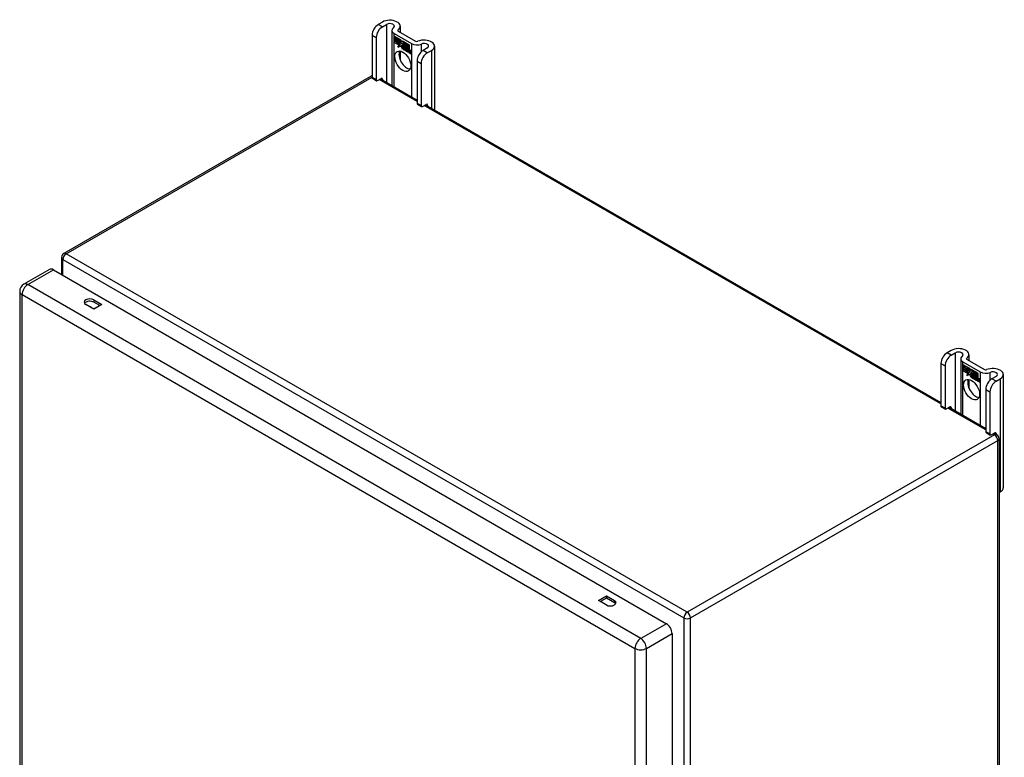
# Model space of a CAD drawing. Header units: inches. Extents: x 94.6 to 112.3, y 31.5 to 58.9.
# Tile 2 of 2: x 94.6 to 112.3, y 45.6 to 58.9. Entities that reach past the tile are written whole.
import ezdxf

# ---------------------------------------------------------------- set-up
doc = ezdxf.new("R2010")
doc.units = ezdxf.units.IN
doc.header["$MEASUREMENT"] = 0
doc.layers.add('Visible Edges(ANSI)', color=7, linetype='Continuous', lineweight=25)
doc.layers.add('Visible Tangent Edges(ANSI)', color=7, linetype='Continuous', lineweight=25)

msp = doc.modelspace()

# ---------------------------------------------------------------- linework, layer by layer
at = {"layer": 'Visible Edges(ANSI)'}
for p, q in [((101.127, 58.845), (101.052, 58.802)), ((101.126, 58.759), (101.201, 58.802)), ((101.447, 58.769), (101.447, 58.66)), ((100.941, 58.611), (100.941, 57.845)), ((101.298, 58.693), (101.298, 57.702)), ((101.338, 58.638), (101.651, 58.457)), ((101.342, 58.585), (101.46, 58.517)), ((101.342, 58.552), (101.342, 58.585)), ((101.342, 58.584), (101.342, 58.552)), ((101.342, 58.584), (101.343, 58.584)), ((101.46, 58.516), (101.342, 58.584)), ((101.412, 58.68), (101.725, 58.5)), ((101.016, 58.568), (101.016, 57.802)), ((101.342, 58.552), (101.428, 58.503)), ((101.342, 58.552), (101.342, 58.552)), ((101.429, 58.502), (101.342, 58.552)), ((101.342, 58.515), (101.342, 58.548)), ((101.342, 58.548), (101.429, 58.497)), ((101.342, 58.547), (101.342, 58.515)), ((101.342, 58.547), (101.343, 58.547)), ((101.428, 58.497), (101.342, 58.547)), ((101.342, 58.515), (101.428, 58.466)), ((101.342, 58.515), (101.342, 58.515)), ((101.429, 58.465), (101.342, 58.515)), ((101.342, 58.51), (101.343, 58.51)), ((101.428, 58.46), (101.342, 58.51)), ((101.342, 58.51), (101.342, 58.478)), ((101.342, 58.51), (101.429, 58.46)), ((101.342, 58.478), (101.342, 58.51)), ((101.342, 58.478), (101.428, 58.428)), ((101.342, 58.478), (101.342, 58.478)), ((101.427, 58.428), (101.342, 58.478)), ((101.406, 58.392), (101.427, 58.428)), ((101.444, 58.417), (101.406, 58.392)), ((101.428, 58.428), (101.408, 58.395)), ((101.408, 58.395), (101.445, 58.418)), ((101.408, 58.395), (101.409, 58.395)), ((101.409, 58.395), (101.445, 58.418)), ((101.427, 58.428), (101.428, 58.429)), ((101.428, 58.503), (101.428, 58.531)), ((101.428, 58.531), (101.432, 58.529)), ((101.428, 58.503), (101.429, 58.503)), ((101.428, 58.497), (101.429, 58.497)), ((101.428, 58.466), (101.428, 58.497)), ((101.428, 58.466), (101.429, 58.466)), ((101.428, 58.46), (101.429, 58.46)), ((101.428, 58.432), (101.428, 58.46)), ((101.428, 58.432), (101.429, 58.432)), ((101.43, 58.431), (101.428, 58.432)), ((101.429, 58.53), (101.429, 58.502)), ((101.429, 58.53), (101.43, 58.53)), ((101.431, 58.529), (101.429, 58.53)), ((101.429, 58.497), (101.429, 58.465)), ((101.429, 58.46), (101.429, 58.432)), ((101.429, 58.432), (101.43, 58.432)), ((101.43, 58.432), (101.442, 58.453)), ((101.442, 58.451), (101.43, 58.431)), ((101.431, 58.432), (101.43, 58.432)), ((101.43, 58.432), (101.431, 58.432)), ((101.431, 58.529), (101.432, 58.529)), ((101.462, 58.46), (101.431, 58.529)), ((101.432, 58.529), (101.462, 58.46)), ((101.442, 58.453), (101.444, 58.442)), ((101.443, 58.452), (101.442, 58.451)), ((101.442, 58.451), (101.443, 58.451)), ((101.444, 58.44), (101.442, 58.451)), ((101.462, 58.46), (101.444, 58.44)), ((101.444, 58.442), (101.462, 58.46)), ((101.444, 58.442), (101.446, 58.442)), ((101.444, 58.417), (101.445, 58.417)), ((101.446, 58.401), (101.444, 58.417)), ((101.445, 58.442), (101.445, 58.442)), ((101.445, 58.418), (101.446, 58.403)), ((101.462, 58.46), (101.446, 58.442)), ((101.446, 58.403), (101.474, 58.431)), ((101.474, 58.43), (101.446, 58.401)), ((101.446, 58.403), (101.448, 58.404)), ((101.447, 58.403), (101.447, 58.403)), ((101.448, 58.404), (101.474, 58.431)), ((101.46, 58.517), (101.476, 58.481)), ((101.46, 58.516), (101.46, 58.516)), ((101.476, 58.48), (101.46, 58.516)), ((101.462, 58.46), (101.462, 58.46)), ((101.474, 58.431), (101.48, 58.416)), ((101.474, 58.43), (101.474, 58.431)), ((101.48, 58.415), (101.474, 58.43)), ((101.476, 58.481), (101.488, 58.501)), ((101.488, 58.5), (101.476, 58.48)), ((101.476, 58.481), (101.477, 58.482)), ((101.477, 58.481), (101.477, 58.482)), ((101.48, 58.415), (101.481, 58.416)), ((101.481, 58.416), (101.481, 58.416)), ((101.481, 58.411), (101.483, 58.411)), ((101.487, 58.449), (101.518, 58.479)), ((101.487, 58.449), (101.489, 58.45)), ((101.505, 58.41), (101.487, 58.449)), ((101.488, 58.501), (101.547, 58.466)), ((101.488, 58.5), (101.489, 58.5)), ((101.546, 58.466), (101.488, 58.5)), ((101.489, 58.5), (101.488, 58.5)), ((101.518, 58.478), (101.488, 58.449)), ((101.488, 58.449), (101.506, 58.408)), ((101.489, 58.45), (101.518, 58.479)), ((101.489, 58.45), (101.489, 58.45)), ((101.489, 58.402), (101.49, 58.403)), ((101.504, 58.406), (101.505, 58.406)), ((101.505, 58.41), (101.506, 58.41)), ((101.518, 58.479), (101.521, 58.477)), ((101.518, 58.478), (101.519, 58.479)), ((101.52, 58.477), (101.518, 58.478)), ((101.52, 58.477), (101.521, 58.477)), ((101.52, 58.399), (101.52, 58.477)), ((101.52, 58.399), (101.521, 58.399)), ((101.54, 58.388), (101.52, 58.399)), ((101.521, 58.477), (101.521, 58.399)), ((101.521, 58.399), (101.541, 58.388)), ((101.546, 58.466), (101.547, 58.466)), ((101.546, 58.369), (101.546, 58.466)), ((101.547, 58.466), (101.547, 58.366)), ((101.551, 58.463), (101.552, 58.464)), ((101.551, 58.371), (101.551, 58.464)), ((101.551, 58.464), (101.577, 58.449)), ((101.551, 58.463), (101.551, 58.373)), ((101.576, 58.449), (101.551, 58.463)), ((101.576, 58.449), (101.577, 58.449)), ((101.576, 58.367), (101.576, 58.449)), ((101.577, 58.449), (101.577, 58.367)), ((101.581, 58.364), (101.581, 58.447)), ((101.581, 58.447), (101.607, 58.432)), ((101.581, 58.446), (101.581, 58.365)), ((101.581, 58.446), (101.582, 58.446)), ((101.606, 58.431), (101.581, 58.446)), ((101.606, 58.431), (101.607, 58.432)), ((101.606, 58.352), (101.606, 58.431)), ((101.607, 58.432), (101.607, 58.351)), ((102.066, 58.411), (102.066, 57.259)), ((101.408, 58.395), (101.407, 58.393)), ((101.447, 58.323), (101.447, 58.165)), ((101.483, 58.387), (101.515, 58.368)), ((101.483, 58.386), (101.484, 58.387)), ((101.515, 58.368), (101.483, 58.386)), ((101.484, 58.395), (101.506, 58.382)), ((101.484, 58.394), (101.484, 58.395)), ((101.506, 58.382), (101.484, 58.394)), ((101.506, 58.382), (101.507, 58.383)), ((101.506, 58.383), (101.507, 58.383)), ((101.509, 58.358), (101.51, 58.358)), ((101.509, 58.35), (101.509, 58.358)), ((101.509, 58.35), (101.51, 58.351)), ((101.51, 58.359), (101.51, 58.35)), ((101.514, 58.344), (101.536, 58.36)), ((101.514, 58.344), (101.516, 58.345)), ((101.529, 58.336), (101.514, 58.344)), ((101.515, 58.368), (101.516, 58.369)), ((101.516, 58.369), (101.516, 58.369)), ((101.537, 58.36), (101.516, 58.344)), ((101.537, 58.36), (101.516, 58.345)), ((101.516, 58.345), (101.516, 58.345)), ((101.516, 58.344), (101.528, 58.337)), ((101.536, 58.36), (101.524, 58.394)), ((101.524, 58.394), (101.538, 58.386)), ((101.525, 58.393), (101.537, 58.36)), ((101.525, 58.393), (101.525, 58.393)), ((101.538, 58.386), (101.525, 58.393)), ((101.528, 58.337), (101.54, 58.35)), ((101.528, 58.337), (101.53, 58.337)), ((101.541, 58.349), (101.529, 58.336)), ((101.529, 58.337), (101.53, 58.337)), ((101.53, 58.337), (101.541, 58.349)), ((101.536, 58.36), (101.536, 58.36)), ((101.538, 58.386), (101.538, 58.386)), ((101.545, 58.363), (101.538, 58.386)), ((101.538, 58.386), (101.545, 58.363)), ((101.54, 58.388), (101.541, 58.388)), ((101.547, 58.366), (101.54, 58.388)), ((101.54, 58.35), (101.543, 58.348)), ((101.541, 58.388), (101.546, 58.369)), ((101.541, 58.349), (101.541, 58.349)), ((101.543, 58.348), (101.541, 58.349)), ((101.543, 58.348), (101.55, 58.324)), ((101.543, 58.348), (101.543, 58.348)), ((101.549, 58.324), (101.543, 58.348)), ((101.545, 58.363), (101.545, 58.363)), ((101.547, 58.361), (101.545, 58.363)), ((101.545, 58.363), (101.547, 58.362)), ((101.546, 58.369), (101.547, 58.369)), ((101.547, 58.362), (101.559, 58.374)), ((101.559, 58.373), (101.547, 58.361)), ((101.547, 58.362), (101.548, 58.363)), ((101.559, 58.374), (101.548, 58.363)), ((101.548, 58.362), (101.548, 58.363)), ((101.549, 58.324), (101.55, 58.324)), ((101.564, 58.316), (101.549, 58.324)), ((101.55, 58.324), (101.563, 58.317)), ((101.551, 58.373), (101.557, 58.379)), ((101.557, 58.378), (101.551, 58.371)), ((101.551, 58.373), (101.553, 58.374)), ((101.551, 58.352), (101.572, 58.366)), ((101.551, 58.352), (101.553, 58.352)), ((101.563, 58.317), (101.551, 58.352)), ((101.552, 58.373), (101.552, 58.373)), ((101.573, 58.366), (101.552, 58.351)), ((101.552, 58.351), (101.564, 58.316)), ((101.553, 58.374), (101.557, 58.378)), ((101.553, 58.352), (101.573, 58.366)), ((101.553, 58.352), (101.553, 58.352)), ((101.557, 58.379), (101.576, 58.367)), ((101.557, 58.378), (101.558, 58.378)), ((101.577, 58.367), (101.557, 58.378)), ((101.559, 58.373), (101.56, 58.374)), ((101.559, 58.374), (101.573, 58.366)), ((101.572, 58.366), (101.559, 58.373)), ((101.563, 58.317), (101.563, 58.317)), ((101.57, 58.312), (101.578, 58.363)), ((101.579, 58.362), (101.57, 58.312)), ((101.57, 58.312), (101.581, 58.306)), ((101.57, 58.312), (101.57, 58.312)), ((101.581, 58.305), (101.57, 58.312)), ((101.572, 58.366), (101.573, 58.366)), ((101.576, 58.367), (101.577, 58.368)), ((101.578, 58.363), (101.588, 58.357)), ((101.579, 58.362), (101.579, 58.362)), ((101.588, 58.357), (101.579, 58.362)), ((101.581, 58.365), (101.592, 58.358)), ((101.581, 58.364), (101.581, 58.365)), ((101.592, 58.358), (101.581, 58.364)), ((101.581, 58.306), (101.584, 58.327)), ((101.585, 58.326), (101.581, 58.305)), ((101.581, 58.306), (101.582, 58.307)), ((101.587, 58.347), (101.588, 58.357)), ((101.587, 58.347), (101.588, 58.348)), ((101.59, 58.345), (101.587, 58.347)), ((101.588, 58.357), (101.588, 58.357)), ((101.588, 58.357), (101.588, 58.348)), ((101.588, 58.348), (101.59, 58.346)), ((101.59, 58.346), (101.592, 58.347)), ((101.591, 58.352), (101.592, 58.358)), ((101.591, 58.352), (101.593, 58.353)), ((101.591, 58.347), (101.591, 58.347)), ((101.592, 58.358), (101.592, 58.353)), ((101.592, 58.358), (101.592, 58.358)), ((101.593, 58.354), (101.592, 58.353)), ((101.592, 58.341), (101.594, 58.342)), ((101.593, 58.348), (101.595, 58.349)), ((101.6, 58.295), (101.605, 58.327)), ((101.606, 58.326), (101.6, 58.295)), ((101.6, 58.295), (101.611, 58.289)), ((101.6, 58.295), (101.6, 58.295)), ((101.611, 58.288), (101.6, 58.295)), ((101.606, 58.352), (101.607, 58.352)), ((101.611, 58.289), (101.614, 58.309)), ((101.615, 58.309), (101.611, 58.288)), ((101.611, 58.289), (101.612, 58.289)), ((101.614, 58.309), (101.615, 58.31)), ((101.618, 58.328), (101.619, 58.328)), ((101.62, 58.324), (101.621, 58.324)), ((101.622, 58.331), (101.624, 58.332)), ((101.622, 58.324), (101.623, 58.325)), ((101.629, 58.278), (101.635, 58.31)), ((101.629, 58.278), (101.63, 58.278)), ((101.641, 58.271), (101.629, 58.278)), ((101.635, 58.309), (101.63, 58.278)), ((101.63, 58.278), (101.641, 58.272)), ((101.641, 58.272), (101.646, 58.303)), ((101.647, 58.302), (101.641, 58.271)), ((101.641, 58.272), (101.641, 58.272)), ((101.937, 58.378), (101.861, 58.334)), ((101.935, 58.291), (102.011, 58.335)), ((101.751, 58.143), (101.751, 57.377)), ((101.825, 58.1), (101.825, 57.335)), ((100.922, 57.87), (95.384, 54.673)), ((100.948, 57.831), (101.022, 57.788)), ((101.037, 57.789), (101.105, 57.828)), ((101.092, 57.821), (101.751, 57.44)), ((101.127, 57.816), (101.127, 57.801)), ((101.757, 57.363), (101.832, 57.32)), ((101.847, 57.322), (101.915, 57.361)), ((101.902, 57.353), (111.194, 51.988)), ((101.937, 57.348), (101.937, 57.333)), ((95.342, 54.6), (95.342, 54.295)), ((95.124, 54.387), (94.661, 54.12)), ((95.197, 54.379), (106.246, 48)), ((94.588, 53.993), (94.588, 38.062)), ((95.925, 53.838), (96.068, 53.755)), ((96.031, 53.733), (95.925, 53.794)), ((95.925, 53.672), (95.781, 53.755)), ((96.068, 53.755), (95.925, 53.672)), ((111.38, 52.926), (111.305, 52.882)), ((111.379, 52.839), (111.454, 52.883)), ((111.551, 52.773), (111.551, 51.782)), ((111.591, 52.718), (111.904, 52.537)), ((111.665, 52.761), (111.978, 52.58)), ((111.7, 52.849), (111.7, 52.741)), ((111.194, 52.691), (111.194, 51.925)), ((111.269, 52.648), (111.269, 51.882)), ((111.595, 52.664), (111.596, 52.665)), ((111.595, 52.665), (111.713, 52.597)), ((111.595, 52.633), (111.595, 52.665)), ((111.595, 52.664), (111.595, 52.633)), ((111.713, 52.597), (111.595, 52.664)), ((111.595, 52.633), (111.681, 52.583)), ((111.595, 52.633), (111.595, 52.633)), ((111.682, 52.582), (111.595, 52.633)), ((111.595, 52.627), (111.596, 52.628)), ((111.595, 52.595), (111.595, 52.628)), ((111.595, 52.628), (111.682, 52.578)), ((111.595, 52.627), (111.595, 52.596)), ((111.681, 52.578), (111.595, 52.627)), ((111.595, 52.596), (111.681, 52.546)), ((111.595, 52.595), (111.595, 52.596)), ((111.682, 52.545), (111.595, 52.595)), ((111.595, 52.591), (111.682, 52.54)), ((111.595, 52.558), (111.595, 52.591)), ((111.595, 52.59), (111.596, 52.59)), ((111.681, 52.54), (111.595, 52.59)), ((111.595, 52.59), (111.595, 52.558)), ((111.595, 52.558), (111.681, 52.509)), ((111.595, 52.558), (111.595, 52.558)), ((111.68, 52.509), (111.595, 52.558)), ((111.681, 52.583), (111.681, 52.611)), ((111.681, 52.611), (111.685, 52.609)), ((111.681, 52.583), (111.682, 52.583)), ((111.681, 52.578), (111.682, 52.578)), ((111.681, 52.546), (111.681, 52.578)), ((111.681, 52.546), (111.682, 52.546)), ((111.681, 52.54), (111.682, 52.54)), ((111.681, 52.512), (111.681, 52.54)), ((111.682, 52.61), (111.683, 52.611)), ((111.682, 52.61), (111.682, 52.582)), ((111.684, 52.609), (111.682, 52.61)), ((111.682, 52.578), (111.682, 52.545)), ((111.682, 52.54), (111.682, 52.512)), ((111.684, 52.609), (111.685, 52.609)), ((111.715, 52.541), (111.684, 52.609)), ((111.685, 52.609), (111.715, 52.54)), ((111.697, 52.522), (111.715, 52.541)), ((111.715, 52.54), (111.697, 52.521)), ((111.715, 52.541), (111.699, 52.523)), ((111.713, 52.597), (111.713, 52.597)), ((111.729, 52.56), (111.713, 52.597)), ((111.713, 52.597), (111.729, 52.561)), ((111.715, 52.541), (111.715, 52.541)), ((111.729, 52.561), (111.741, 52.581)), ((111.741, 52.58), (111.729, 52.56)), ((111.729, 52.561), (111.73, 52.562)), ((111.73, 52.562), (111.73, 52.562)), ((111.74, 52.53), (111.771, 52.559)), ((111.741, 52.581), (111.8, 52.547)), ((111.742, 52.581), (111.741, 52.58)), ((111.741, 52.58), (111.742, 52.58)), ((111.799, 52.546), (111.741, 52.58)), ((111.771, 52.559), (111.741, 52.529)), ((111.742, 52.531), (111.771, 52.559)), ((111.771, 52.559), (111.774, 52.558)), ((111.771, 52.559), (111.772, 52.559)), ((111.774, 52.557), (111.771, 52.559)), ((111.774, 52.558), (111.774, 52.48)), ((111.774, 52.557), (111.774, 52.558)), ((111.774, 52.48), (111.774, 52.557)), ((111.799, 52.546), (111.8, 52.547)), ((111.799, 52.45), (111.799, 52.546)), ((111.8, 52.547), (111.8, 52.446)), ((111.804, 52.452), (111.804, 52.545)), ((111.804, 52.545), (111.83, 52.529)), ((111.804, 52.544), (111.804, 52.453)), ((111.804, 52.544), (111.805, 52.544)), ((111.829, 52.529), (111.804, 52.544)), ((111.659, 52.473), (111.68, 52.509)), ((111.697, 52.497), (111.659, 52.473)), ((111.661, 52.475), (111.66, 52.474)), ((111.681, 52.509), (111.661, 52.475)), ((111.661, 52.475), (111.698, 52.499)), ((111.661, 52.475), (111.662, 52.476)), ((111.662, 52.476), (111.698, 52.498)), ((111.68, 52.509), (111.681, 52.509)), ((111.681, 52.512), (111.682, 52.512)), ((111.683, 52.511), (111.681, 52.512)), ((111.682, 52.512), (111.683, 52.512)), ((111.683, 52.512), (111.696, 52.533)), ((111.695, 52.532), (111.683, 52.511)), ((111.684, 52.512), (111.683, 52.513)), ((111.683, 52.512), (111.684, 52.513)), ((111.695, 52.532), (111.696, 52.532)), ((111.697, 52.521), (111.695, 52.532)), ((111.696, 52.532), (111.695, 52.532)), ((111.696, 52.533), (111.697, 52.522)), ((111.697, 52.522), (111.699, 52.523)), ((111.697, 52.497), (111.698, 52.498)), ((111.699, 52.482), (111.697, 52.497)), ((111.698, 52.522), (111.698, 52.523)), ((111.698, 52.499), (111.699, 52.483)), ((111.699, 52.483), (111.727, 52.512)), ((111.727, 52.511), (111.699, 52.482)), ((111.699, 52.483), (111.701, 52.484)), ((111.7, 52.484), (111.7, 52.483)), ((111.7, 52.403), (111.7, 52.245)), ((111.701, 52.484), (111.727, 52.511)), ((111.727, 52.512), (111.733, 52.496)), ((111.727, 52.511), (111.727, 52.511)), ((111.733, 52.495), (111.727, 52.511)), ((111.733, 52.495), (111.734, 52.496)), ((111.734, 52.497), (111.734, 52.496)), ((111.735, 52.491), (111.736, 52.492)), ((111.736, 52.468), (111.768, 52.449)), ((111.736, 52.467), (111.737, 52.467)), ((111.768, 52.448), (111.736, 52.467)), ((111.737, 52.475), (111.759, 52.463)), ((111.737, 52.475), (111.737, 52.475)), ((111.759, 52.462), (111.737, 52.475)), ((111.74, 52.53), (111.742, 52.531)), ((111.758, 52.49), (111.74, 52.53)), ((111.741, 52.529), (111.759, 52.488)), ((111.742, 52.53), (111.742, 52.531)), ((111.742, 52.483), (111.743, 52.484)), ((111.757, 52.486), (111.758, 52.487)), ((111.758, 52.49), (111.759, 52.49)), ((111.759, 52.463), (111.76, 52.463)), ((111.76, 52.463), (111.76, 52.463)), ((111.762, 52.439), (111.763, 52.439)), ((111.762, 52.431), (111.762, 52.439)), ((111.762, 52.431), (111.763, 52.431)), ((111.763, 52.439), (111.763, 52.43)), ((111.767, 52.424), (111.789, 52.44)), ((111.767, 52.424), (111.769, 52.425)), ((111.782, 52.416), (111.767, 52.424)), ((111.768, 52.449), (111.769, 52.449)), ((111.769, 52.449), (111.769, 52.449)), ((111.79, 52.44), (111.769, 52.424)), ((111.79, 52.44), (111.769, 52.425)), ((111.769, 52.425), (111.769, 52.425)), ((111.769, 52.424), (111.781, 52.417)), ((111.774, 52.48), (111.794, 52.468)), ((111.774, 52.48), (111.774, 52.48)), ((111.793, 52.468), (111.774, 52.48)), ((111.789, 52.44), (111.777, 52.475)), ((111.777, 52.475), (111.791, 52.466)), ((111.778, 52.474), (111.79, 52.44)), ((111.778, 52.474), (111.778, 52.474)), ((111.791, 52.466), (111.778, 52.474)), ((111.781, 52.417), (111.793, 52.43)), ((111.781, 52.417), (111.783, 52.418)), ((111.794, 52.429), (111.782, 52.416)), ((111.782, 52.417), (111.783, 52.417)), ((111.783, 52.418), (111.794, 52.43)), ((111.789, 52.44), (111.79, 52.441)), ((111.791, 52.466), (111.791, 52.466)), ((111.798, 52.443), (111.791, 52.466)), ((111.791, 52.466), (111.798, 52.444)), ((111.793, 52.468), (111.794, 52.468)), ((111.8, 52.446), (111.793, 52.468)), ((111.793, 52.43), (111.796, 52.428)), ((111.794, 52.468), (111.799, 52.45)), ((111.794, 52.429), (111.794, 52.43)), ((111.796, 52.428), (111.794, 52.429)), ((111.796, 52.428), (111.803, 52.405)), ((111.796, 52.428), (111.796, 52.428)), ((111.802, 52.404), (111.796, 52.428)), ((111.798, 52.443), (111.798, 52.444)), ((111.798, 52.444), (111.8, 52.443)), ((111.8, 52.442), (111.798, 52.443)), ((111.799, 52.45), (111.8, 52.45)), ((111.8, 52.443), (111.812, 52.455)), ((111.812, 52.454), (111.8, 52.442)), ((111.8, 52.443), (111.801, 52.443)), ((111.812, 52.454), (111.801, 52.443)), ((111.801, 52.443), (111.801, 52.443)), ((111.802, 52.404), (111.803, 52.405)), ((111.817, 52.396), (111.802, 52.404)), ((111.803, 52.405), (111.816, 52.397)), ((111.804, 52.453), (111.81, 52.459)), ((111.81, 52.458), (111.804, 52.452)), ((111.804, 52.453), (111.806, 52.454)), ((111.804, 52.432), (111.825, 52.446)), ((111.804, 52.432), (111.806, 52.433)), ((111.816, 52.397), (111.804, 52.432)), ((111.805, 52.454), (111.805, 52.453)), ((111.826, 52.446), (111.805, 52.432)), ((111.805, 52.432), (111.817, 52.396)), ((111.806, 52.454), (111.81, 52.459)), ((111.806, 52.433), (111.826, 52.447)), ((111.806, 52.432), (111.806, 52.433)), ((111.81, 52.459), (111.829, 52.448)), ((111.81, 52.458), (111.811, 52.459)), ((111.83, 52.447), (111.81, 52.458)), ((111.812, 52.455), (111.826, 52.446)), ((111.812, 52.454), (111.813, 52.454)), ((111.825, 52.446), (111.812, 52.454)), ((111.816, 52.397), (111.816, 52.397)), ((111.823, 52.392), (111.831, 52.443)), ((111.832, 52.442), (111.823, 52.393)), ((111.823, 52.393), (111.834, 52.387)), ((111.823, 52.392), (111.823, 52.393)), ((111.834, 52.386), (111.823, 52.392)), ((111.825, 52.446), (111.826, 52.447)), ((111.829, 52.529), (111.83, 52.529)), ((111.829, 52.448), (111.829, 52.529)), ((111.829, 52.448), (111.83, 52.448)), ((111.83, 52.529), (111.83, 52.447)), ((111.831, 52.443), (111.841, 52.437)), ((111.832, 52.442), (111.832, 52.443)), ((111.841, 52.437), (111.832, 52.442)), ((111.834, 52.526), (111.835, 52.527)), ((111.834, 52.445), (111.834, 52.527)), ((111.834, 52.527), (111.86, 52.512)), ((111.834, 52.526), (111.834, 52.445)), ((111.859, 52.512), (111.834, 52.526)), ((111.834, 52.445), (111.845, 52.439)), ((111.834, 52.445), (111.834, 52.445)), ((111.845, 52.439), (111.834, 52.445)), ((111.834, 52.387), (111.837, 52.407)), ((111.838, 52.407), (111.834, 52.386)), ((111.834, 52.387), (111.835, 52.387)), ((111.84, 52.428), (111.841, 52.437)), ((111.84, 52.428), (111.841, 52.428)), ((111.843, 52.426), (111.84, 52.428)), ((111.841, 52.437), (111.841, 52.437)), ((111.841, 52.437), (111.841, 52.428)), ((111.841, 52.428), (111.843, 52.427)), ((111.843, 52.427), (111.845, 52.427)), ((111.844, 52.433), (111.845, 52.439)), ((111.844, 52.427), (111.844, 52.427)), ((111.845, 52.439), (111.845, 52.434)), ((111.845, 52.439), (111.845, 52.439)), ((111.845, 52.433), (111.846, 52.434)), ((111.845, 52.422), (111.847, 52.423)), ((111.846, 52.434), (111.846, 52.433)), ((111.846, 52.428), (111.848, 52.429)), ((111.859, 52.407), (111.853, 52.375)), ((111.853, 52.375), (111.858, 52.407)), ((111.853, 52.375), (111.853, 52.376)), ((111.853, 52.375), (111.864, 52.369)), ((111.864, 52.368), (111.853, 52.375)), ((111.859, 52.512), (111.86, 52.512)), ((111.859, 52.432), (111.859, 52.512)), ((111.859, 52.432), (111.86, 52.432)), ((111.86, 52.512), (111.86, 52.431)), ((111.864, 52.369), (111.867, 52.39)), ((111.868, 52.389), (111.864, 52.368)), ((111.864, 52.369), (111.865, 52.37)), ((111.867, 52.39), (111.868, 52.39)), ((111.871, 52.408), (111.872, 52.409)), ((111.873, 52.404), (111.874, 52.405)), ((111.875, 52.412), (111.877, 52.412)), ((111.875, 52.405), (111.876, 52.406)), ((111.882, 52.358), (111.888, 52.39)), ((111.888, 52.39), (111.883, 52.358)), ((111.894, 52.352), (111.9, 52.383)), ((111.9, 52.383), (111.894, 52.351)), ((112.19, 52.458), (112.114, 52.415)), ((112.189, 52.372), (112.264, 52.415)), ((112.319, 52.492), (112.319, 50.451)), ((111.882, 52.358), (111.883, 52.358)), ((111.894, 52.351), (111.882, 52.358)), ((111.883, 52.358), (111.894, 52.352)), ((111.894, 52.352), (111.894, 52.353)), ((112.004, 52.224), (112.004, 51.458)), ((112.078, 52.181), (112.078, 51.415)), ((111.201, 51.911), (111.275, 51.868)), ((111.291, 51.87), (111.358, 51.909)), ((111.345, 51.901), (112.004, 51.521)), ((111.38, 51.896), (111.38, 51.881)), ((112.01, 51.444), (112.085, 51.401)), ((112.1, 51.402), (112.168, 51.441)), ((112.155, 51.434), (112.201, 51.407)), ((112.19, 51.429), (112.19, 51.414)), ((112.243, 51.334), (112.243, 35.142)), ((112.243, 50.362), (112.264, 50.374)), ((105.021, 48.42), (105.164, 48.503)), ((105.164, 48.46), (105.058, 48.399)), ((105.164, 48.503), (105.308, 48.42)), ((105.164, 48.503), (105.164, 48.46)), ((105.308, 48.377), (105.164, 48.46)), ((105.164, 48.338), (105.021, 48.42)), ((106.349, 47.821), (106.349, 31.891))]:
    msp.add_line(p, q, dxfattribs=at)
for centre, radius, start, end in [((100.964, 57.798), 0.084, 105.8776, 120), ((95.426, 54.6), 0.084, 120, 180), ((94.734, 53.993), 0.146, 120, 180), ((112.159, 51.334), 0.084, 0, 60)]:
    msp.add_arc(centre, radius, start, end, dxfattribs=at)
for centre, major_axis, start_param, end_param in [((101.052, 58.674), (-0.078, -0.135), 3.926991, 5.497787), ((101.126, 58.632), (0.078, 0.135), 0.785398, 2.356194), ((101.26, 58.769), (0.188, 0), 5.640144, 8.63938), ((101.26, 58.769), (0.0825, 0), 5.640144, 8.63938), ((101.434, 58.693), (-0.136, 0), 5.640144, 7.068583), ((101.434, 58.693), (-0.031, 0), 5.640144, 7.068583), ((101.506, 58.368), (-0.0245, 0.0424), 6.268672, 7.008625), ((101.506, 58.368), (-0.0249, 0.0431), 6.268672, 7.008625), ((101.507, 58.369), (-0.0249, 0.0431), 0.028947, 0.295885), ((101.5, 58.379), (-0.021, 0.0364), 5.317289, 6.229324), ((101.5, 58.379), (-0.0206, 0.0357), 5.272274, 6.251395), ((101.501, 58.38), (-0.0206, 0.0357), 6.047724, 6.251395), ((101.5, 58.379), (-0.0187, 0.0323), 5.330385, 6.268672), ((101.5, 58.379), (-0.0183, 0.0317), 5.329545, 6.268672), ((101.501, 58.38), (-0.0183, 0.0317), 6.051884, 6.268672), ((101.507, 58.369), (-0.0245, 0.0424), 6.268672, 6.283185), ((101.499, 58.384), (-0.0109, 0.0188), 5.836026, 6.985262), ((101.499, 58.384), (-0.0105, 0.0182), 5.836026, 6.946368), ((101.501, 58.385), (-0.0109, 0.0188), 0.065067, 0.331662), ((101.501, 58.385), (-0.0105, 0.0182), 6.079217, 6.283185), ((101.497, 58.391), (0.0072, -0.0125), 1.678399, 2.694434), ((101.497, 58.391), (-0.0068, 0.0119), 4.819991, 5.836026), ((101.498, 58.391), (0.006, -0.0103), 0.287189, 1.678399), ((101.503, 58.392), (0.0095, -0.0165), 1.201563, 2.270327), ((101.503, 58.392), (-0.0091, 0.0158), 4.343155, 5.413588), ((101.498, 58.391), (0.0063, -0.011), 0.251695, 1.678399), ((101.747, 58.512), (-0.136, 0), 0.785398, 2.213838), ((101.747, 58.512), (0.031, 0), 3.926991, 5.35543), ((101.878, 58.411), (0.188, 0), 5.497787, 8.497023), ((101.878, 58.411), (0.0825, 0), 5.497787, 8.497023), ((101.569, 58.182), (-0.102, 0.176), 0.374433, 2.76716), ((101.488, 58.38), (-0.0123, 0.0214), 0.72544, 2.208898), ((101.488, 58.38), (0.012, -0.0207), 3.867033, 5.35049), ((101.491, 58.379), (-0.0064, 0.011), 0.453624, 1.914249), ((101.491, 58.379), (0.006, -0.0104), 3.639467, 5.055842), ((101.494, 58.418), (0.0376, -0.0651), 5.35049, 5.792995), ((101.494, 58.418), (-0.0379, 0.0657), 2.208898, 2.658734), ((101.499, 58.394), (-0.0196, 0.0339), 1.914249, 2.72139), ((101.499, 58.394), (0.0192, -0.0332), 5.055842, 5.891549), ((101.493, 58.392), (0.0173, -0.0299), 0.38335, 1.201563), ((101.493, 58.392), (0.0176, -0.0305), 0.369234, 1.201563), ((101.625, 58.295), (-0.0294, 0.051), 0.219898, 0.610865), ((101.625, 58.295), (-0.0291, 0.0503), 0.219898, 0.610865), ((101.608, 58.323), (-0.0146, 0.0253), 5.48867, 6.513784), ((101.608, 58.323), (-0.015, 0.026), 5.48867, 6.499805), ((101.6, 58.328), (-0.0083, 0.0143), 5.603031, 6.503084), ((101.627, 58.295), (-0.0294, 0.051), 0.219898, 0.291612), ((101.606, 58.326), (-0.015, 0.026), 5.47676, 6.310847), ((101.6, 58.328), (-0.0079, 0.0136), 5.603031, 6.503084), ((101.606, 58.326), (-0.0154, 0.0266), 5.501665, 6.243634), ((101.609, 58.324), (-0.015, 0.026), 0.047158, 0.216619), ((101.602, 58.329), (-0.0083, 0.0143), 0.085815, 0.219898), ((101.608, 58.327), (-0.015, 0.026), 6.059998, 6.283185), ((101.602, 58.329), (-0.0079, 0.0136), 6.100483, 6.283185), ((101.609, 58.324), (-0.0146, 0.0253), 6.06115, 6.283185), ((101.6, 58.335), (0.00412, -0.00714), 1.196548, 2.461438), ((101.6, 58.335), (-0.00375, 0.0065), 4.33814, 5.603031), ((101.594, 58.335), (-0.0077, 0.0133), 3.752458, 4.33814), ((101.594, 58.335), (0.0081, -0.014), 0.610865, 1.196548), ((101.608, 58.337), (0.0063, -0.011), 1.081978, 2.347078), ((101.608, 58.337), (-0.006, 0.0103), 4.223571, 5.48867), ((101.655, 58.278), (-0.0294, 0.051), 0.236534, 0.625184), ((101.655, 58.278), (-0.0291, 0.0503), 0.236639, 0.625276), ((101.592, 58.34), (-0.0176, 0.0305), 3.88819, 4.223571), ((101.637, 58.305), (-0.015, 0.0259), 5.492181, 6.733718), ((101.592, 58.34), (0.018, -0.0312), 0.848525, 1.081978), ((101.637, 58.305), (-0.0153, 0.0266), 5.492181, 6.613939), ((101.639, 58.306), (-0.0153, 0.0266), 0.046088, 0.313087), ((101.594, 58.341), (-0.0176, 0.0305), 3.959823, 3.971212), ((101.63, 58.311), (-0.0082, 0.0143), 5.604299, 6.503622), ((101.63, 58.311), (-0.0079, 0.0136), 5.604299, 6.503242), ((101.657, 58.279), (-0.0294, 0.051), 0.236534, 0.291612), ((101.631, 58.311), (-0.0082, 0.0143), 0.085815, 0.220437), ((101.631, 58.311), (-0.0079, 0.0136), 6.100483, 6.283185), ((101.639, 58.306), (-0.015, 0.0259), 6.060079, 6.283185), ((101.629, 58.318), (0.00412, -0.00714), 1.196401, 2.462706), ((101.629, 58.318), (-0.00375, 0.0065), 4.337994, 5.604299), ((101.624, 58.318), (-0.0077, 0.0133), 3.752322, 4.337994), ((101.624, 58.318), (0.0081, -0.014), 0.610732, 1.196401), ((101.637, 58.32), (-0.0062, 0.0107), 4.249437, 5.492181), ((101.637, 58.32), (0.0066, -0.0114), 1.107844, 2.350588), ((101.622, 58.322), (-0.0176, 0.0305), 3.735005, 4.249437), ((101.622, 58.322), (0.018, -0.0312), 0.593412, 1.107844), ((101.861, 58.207), (-0.078, -0.135), 3.926991, 5.497787), ((101.935, 58.164), (0.078, 0.135), 0.785398, 2.356194), ((100.963, 57.857), (-0.0155, -0.0268), 5.497787, 6.283185), ((101.037, 57.815), (-0.0155, -0.0268), 5.497787, 7.068583), ((101.105, 57.803), (0.0155, 0.0268), 5.497787, 7.068583), ((101.773, 57.39), (-0.0155, -0.0268), 5.497787, 6.283185), ((101.847, 57.347), (-0.0155, -0.0268), 5.497787, 7.068583), ((101.915, 57.336), (0.0155, 0.0268), 5.497787, 7.068583), ((95.197, 54.26), (-0.073, 0.126), 5.497787, 6.283185), ((95.853, 53.796), (-0.102, 0), 3.926991, 7.068583), ((95.853, 53.753), (-0.102, 0), 3.926991, 5.905007), ((111.513, 52.849), (0.188, 0), 5.640144, 8.63938), ((111.513, 52.849), (0.0825, 0), 5.640144, 8.63938), ((111.305, 52.755), (-0.078, -0.135), 3.926991, 5.497787), ((111.379, 52.712), (0.078, 0.135), 0.785398, 2.356194), ((111.687, 52.773), (-0.136, 0), 5.640144, 7.068583), ((111.687, 52.773), (-0.031, 0), 5.640144, 7.068583), ((112, 52.593), (0.031, 0), 3.926991, 5.35543), ((112.131, 52.492), (0.188, 0), 5.497787, 8.497023), ((112.131, 52.492), (0.0825, 0), 5.497787, 8.497023), ((111.822, 52.262), (-0.102, 0.176), 0.374433, 2.76716), ((111.741, 52.46), (-0.0123, 0.0214), 0.72544, 2.208898), ((111.759, 52.449), (-0.0249, 0.0431), 6.268672, 7.008625), ((111.759, 52.449), (-0.0245, 0.0424), 6.268672, 7.008625), ((111.741, 52.46), (0.012, -0.0207), 3.867033, 5.35049), ((111.76, 52.449), (-0.0249, 0.0431), 0.028947, 0.295885), ((111.753, 52.459), (-0.021, 0.0364), 5.317289, 6.229324), ((111.753, 52.459), (-0.0206, 0.0357), 5.272274, 6.251395), ((111.754, 52.46), (-0.0206, 0.0357), 6.047724, 6.251395), ((111.744, 52.459), (-0.0064, 0.011), 0.453624, 1.914249), ((111.753, 52.459), (-0.0187, 0.0323), 5.330385, 6.268672), ((111.753, 52.459), (-0.0183, 0.0317), 5.329545, 6.268672), ((111.744, 52.459), (0.006, -0.0104), 3.639467, 5.055842), ((111.754, 52.46), (-0.0183, 0.0317), 6.051884, 6.268672), ((111.76, 52.449), (-0.0245, 0.0424), 6.268672, 6.283185), ((111.752, 52.465), (-0.0109, 0.0188), 5.836026, 6.985262), ((111.752, 52.465), (-0.0105, 0.0182), 5.836026, 6.946368), ((111.747, 52.498), (0.0376, -0.0651), 5.35049, 5.792995), ((111.747, 52.498), (-0.0379, 0.0657), 2.208898, 2.658734), ((111.754, 52.465), (-0.0109, 0.0188), 0.065067, 0.331662), ((111.752, 52.474), (-0.0196, 0.0339), 1.914249, 2.72139), ((111.752, 52.474), (0.0192, -0.0332), 5.055842, 5.891549), ((111.754, 52.465), (-0.0105, 0.0182), 6.079217, 6.283185), ((111.75, 52.471), (-0.0068, 0.0119), 4.819991, 5.836026), ((111.75, 52.471), (0.0072, -0.0125), 1.678399, 2.694434), ((111.756, 52.472), (0.0095, -0.0165), 1.201563, 2.270327), ((111.756, 52.472), (-0.0091, 0.0158), 4.343155, 5.413588), ((111.751, 52.472), (0.0063, -0.011), 0.251695, 1.678399), ((111.751, 52.472), (0.006, -0.0103), 0.287189, 1.678399), ((111.746, 52.473), (0.0173, -0.0299), 0.38335, 1.201563), ((111.746, 52.473), (0.0176, -0.0305), 0.369234, 1.201563), ((111.878, 52.375), (-0.0294, 0.051), 0.219898, 0.610865), ((111.878, 52.375), (-0.0291, 0.0503), 0.219898, 0.610865), ((111.861, 52.403), (-0.015, 0.026), 5.48867, 6.499805), ((111.861, 52.403), (-0.0146, 0.0253), 5.48867, 6.513784), ((111.853, 52.408), (-0.0083, 0.0143), 5.603031, 6.503084), ((111.88, 52.376), (-0.0294, 0.051), 0.219898, 0.291612), ((111.86, 52.407), (-0.015, 0.026), 5.47676, 6.310847), ((111.853, 52.408), (-0.0079, 0.0136), 5.603031, 6.503084), ((111.86, 52.407), (-0.0154, 0.0266), 5.501665, 6.243634), ((111.862, 52.404), (-0.015, 0.026), 0.047158, 0.216619), ((111.855, 52.409), (-0.0083, 0.0143), 0.085815, 0.219898), ((111.861, 52.408), (-0.015, 0.026), 6.059998, 6.283185), ((111.855, 52.409), (-0.0079, 0.0136), 6.100483, 6.283185), ((111.862, 52.404), (-0.0146, 0.0253), 6.06115, 6.283185), ((111.853, 52.415), (0.00412, -0.00714), 1.196548, 2.461438), ((111.853, 52.415), (-0.00375, 0.0065), 4.33814, 5.603031), ((111.847, 52.416), (-0.0077, 0.0133), 3.752458, 4.33814), ((111.847, 52.416), (0.0081, -0.014), 0.610865, 1.196548), ((111.861, 52.417), (-0.006, 0.0103), 4.223571, 5.48867), ((111.861, 52.417), (0.0063, -0.011), 1.081978, 2.347078), ((111.909, 52.358), (-0.0294, 0.051), 0.236534, 0.625184), ((111.909, 52.358), (-0.0291, 0.0503), 0.236639, 0.625276), ((111.845, 52.421), (-0.0176, 0.0305), 3.88819, 4.223571), ((111.89, 52.386), (-0.015, 0.0259), 5.492181, 6.733718), ((111.845, 52.421), (0.018, -0.0312), 0.848525, 1.081978), ((111.89, 52.386), (-0.0153, 0.0266), 5.492181, 6.613939), ((111.892, 52.386), (-0.0153, 0.0266), 0.046088, 0.313087), ((111.847, 52.422), (-0.0176, 0.0305), 3.959823, 3.971212), ((111.883, 52.391), (-0.0082, 0.0143), 5.604299, 6.503622), ((111.883, 52.391), (-0.0079, 0.0136), 5.604299, 6.503242), ((111.91, 52.359), (-0.0294, 0.051), 0.236534, 0.291612), ((111.884, 52.392), (-0.0082, 0.0143), 0.085815, 0.220437), ((111.884, 52.392), (-0.0079, 0.0136), 6.100483, 6.283185), ((111.892, 52.386), (-0.015, 0.0259), 6.060079, 6.283185), ((111.882, 52.398), (0.00412, -0.00714), 1.196401, 2.462706), ((111.882, 52.398), (-0.00375, 0.0065), 4.337994, 5.604299), ((111.877, 52.398), (-0.0077, 0.0133), 3.752322, 4.337994), ((111.877, 52.398), (0.0081, -0.014), 0.610732, 1.196401), ((111.89, 52.4), (0.0066, -0.0114), 1.107844, 2.350588), ((111.89, 52.4), (-0.0062, 0.0107), 4.249437, 5.492181), ((111.875, 52.403), (-0.0176, 0.0305), 3.735005, 4.249437), ((111.875, 52.403), (0.018, -0.0312), 0.593412, 1.107844), ((112, 52.593), (-0.136, 0), 0.785398, 2.213838), ((112.114, 52.287), (-0.078, -0.135), 3.926991, 5.497787), ((112.189, 52.244), (0.078, 0.135), 0.785398, 2.356194), ((111.216, 51.938), (-0.0155, -0.0268), 5.497787, 6.283185), ((111.291, 51.895), (-0.0155, -0.0268), 5.497787, 7.068583), ((111.358, 51.883), (0.0155, 0.0268), 5.497787, 7.068583), ((112.026, 51.47), (-0.0155, -0.0268), 5.497787, 6.283185), ((112.1, 51.428), (-0.0155, -0.0268), 5.497787, 7.068583), ((112.168, 51.416), (0.0155, 0.0268), 5.497787, 7.068583), ((112.131, 50.451), (0.188, 0), 5.497787, 6.283185), ((105.236, 48.379), (0.102, 0), 3.926991, 7.068583), ((105.236, 48.336), (0.102, 0), 0.378178, 0.785398), ((106.246, 47.881), (0.073, -0.126), 0.785398, 2.356194)]:
    msp.add_ellipse(centre, major_axis=major_axis, ratio=0.57735, start_param=start_param, end_param=end_param, dxfattribs=at)
for centre in [(101.495, 58.139), (111.748, 52.219)]:
    msp.add_ellipse(centre, major_axis=(-0.102, 0.176), ratio=0.57735, dxfattribs=at)
at = {"layer": 'Visible Tangent Edges(ANSI)'}
for p, q in [((101.126, 58.759), (101.052, 58.802)), ((101.201, 58.802), (101.201, 57.758)), ((100.941, 58.611), (101.016, 58.568)), ((101.338, 57.679), (101.338, 58.638)), ((101.41, 58.682), (101.41, 58.704)), ((101.482, 58.411), (101.483, 58.412)), ((101.494, 58.403), (101.495, 58.404)), ((101.503, 58.396), (101.504, 58.396)), ((101.651, 58.457), (101.651, 57.498)), ((101.829, 58.31), (101.829, 58.45)), ((101.471, 58.391), (101.471, 58.391)), ((101.486, 58.361), (101.486, 58.361)), ((101.487, 58.372), (101.488, 58.372)), ((101.515, 58.391), (101.515, 58.391)), ((101.584, 58.327), (101.585, 58.327)), ((101.59, 58.341), (101.592, 58.342)), ((101.599, 58.341), (101.6, 58.342)), ((101.604, 58.334), (101.605, 58.335)), ((101.605, 58.327), (101.606, 58.327)), ((101.608, 58.346), (101.609, 58.347)), ((101.616, 58.335), (101.617, 58.335)), ((101.629, 58.324), (101.629, 58.324)), ((101.634, 58.317), (101.634, 58.318)), ((101.635, 58.31), (101.635, 58.31)), ((101.637, 58.33), (101.638, 58.33)), ((101.646, 58.318), (101.646, 58.318)), ((101.646, 58.303), (101.647, 58.303)), ((101.935, 58.291), (101.861, 58.334)), ((102.011, 58.335), (102.011, 57.29)), ((101.751, 58.143), (101.825, 58.1)), ((95.426, 54.669), (100.941, 57.853)), ((101.016, 57.802), (100.941, 57.845)), ((101.751, 57.412), (101.068, 57.807)), ((101.105, 57.828), (101.127, 57.816)), ((101.825, 57.335), (101.751, 57.377)), ((111.194, 51.96), (101.877, 57.339)), ((101.915, 57.361), (101.937, 57.348)), ((106.621, 48.205), (95.426, 54.669)), ((95.367, 54.566), (106.562, 48.103)), ((95.367, 54.281), (95.367, 54.566)), ((94.734, 54.112), (95.197, 54.379)), ((105.783, 47.733), (94.734, 54.112)), ((94.631, 53.934), (105.68, 47.554)), ((94.631, 38.003), (94.631, 53.934)), ((95.925, 53.838), (95.925, 53.794)), ((95.926, 53.673), (95.86, 53.711)), ((95.86, 53.711), (95.86, 53.709)), ((111.379, 52.839), (111.305, 52.882)), ((111.454, 52.883), (111.454, 51.838)), ((111.591, 51.759), (111.591, 52.718)), ((111.663, 52.763), (111.663, 52.784)), ((111.194, 52.691), (111.269, 52.648)), ((111.724, 52.471), (111.724, 52.472)), ((111.735, 52.491), (111.736, 52.492)), ((111.739, 52.442), (111.739, 52.442)), ((111.74, 52.452), (111.741, 52.452)), ((111.747, 52.484), (111.748, 52.484)), ((111.757, 52.476), (111.757, 52.477)), ((111.768, 52.471), (111.768, 52.472)), ((111.837, 52.407), (111.838, 52.407)), ((111.843, 52.421), (111.845, 52.422)), ((111.852, 52.422), (111.853, 52.422)), ((111.857, 52.415), (111.858, 52.415)), ((111.858, 52.407), (111.859, 52.408)), ((111.861, 52.427), (111.862, 52.427)), ((111.869, 52.415), (111.87, 52.416)), ((111.882, 52.405), (111.882, 52.405)), ((111.887, 52.398), (111.888, 52.398)), ((111.888, 52.39), (111.888, 52.39)), ((111.89, 52.41), (111.891, 52.41)), ((111.899, 52.398), (111.899, 52.399)), ((111.9, 52.383), (111.9, 52.384)), ((111.904, 52.537), (111.904, 51.579)), ((112.082, 52.39), (112.082, 52.53)), ((112.189, 52.372), (112.114, 52.415)), ((112.264, 52.415), (112.264, 50.374)), ((112.004, 52.224), (112.078, 52.181)), ((111.269, 51.882), (111.194, 51.925)), ((112.004, 51.492), (111.321, 51.887)), ((111.358, 51.909), (111.38, 51.896)), ((112.159, 51.403), (106.621, 48.205)), ((106.681, 48.103), (112.219, 51.3)), ((112.078, 51.415), (112.004, 51.458)), ((112.159, 51.403), (112.13, 51.42)), ((112.168, 51.441), (112.19, 51.429)), ((112.219, 35.107), (112.219, 51.3)), ((105.181, 48.33), (105.06, 48.4)), ((105.308, 48.42), (105.308, 48.377)), ((106.562, 48.103), (106.562, 31.91)), ((106.681, 31.91), (106.681, 48.103)), ((106.246, 48), (105.783, 47.733)), ((105.887, 47.554), (106.349, 47.821)), ((105.68, 47.554), (105.68, 31.624)), ((105.887, 31.624), (105.887, 47.554))]:
    msp.add_line(p, q, dxfattribs=at)
for centre, major_axis, ratio, start_param, end_param in [((100.964, 57.798), (-0.042, 0.0727), 0.57735, 5.89506, 6.283185), ((95.426, 54.6), (0.042, 0.0727), 0.57735, 0.785398, 2.356194), ((95.426, 54.6), (-0.042, 0.0727), 0.57735, 5.497787, 6.283185), ((95.426, 54.6), (-0.084, 0), 0.57735, 0, 0.785398), ((94.734, 53.993), (-0.146, 0), 0.57735, 0, 0.785398), ((94.734, 53.993), (-0.073, -0.126), 0.57735, 3.926991, 5.497787), ((94.734, 53.993), (-0.073, 0.126), 0.57735, 5.497787, 6.283185), ((95.839, 53.698), (0.0455, -0.0494), 0.368973, 1.414779, 1.488222), ((95.839, 53.698), (0.02, -0.0641), 0.368973, 1.61568, 1.653371), ((112.159, 51.334), (0.042, 0.0727), 0.57735, 0, 0.785398), ((112.159, 51.334), (0.042, -0.0727), 0.57735, 0.785398, 2.356194), ((112.159, 51.334), (0.084, 0), 0.57735, 5.497787, 6.283185), ((106.621, 48.137), (-0.042, -0.0727), 0.57735, 3.926991, 5.497787), ((106.621, 48.137), (0.084, 0), 0.57735, 3.926991, 5.497787), ((106.621, 48.137), (0.042, -0.0727), 0.57735, 0.785398, 2.356194), ((105.783, 47.614), (0.073, 0.126), 0.57735, 0.785398, 2.356194), ((105.783, 47.614), (-0.073, 0.126), 0.57735, 3.926991, 5.497787), ((105.783, 47.614), (-0.146, 0), 0.57735, 0.785398, 2.356194)]:
    msp.add_ellipse(centre, major_axis=major_axis, ratio=ratio, start_param=start_param, end_param=end_param, dxfattribs=at)

doc.saveas('drawing.dxf')
